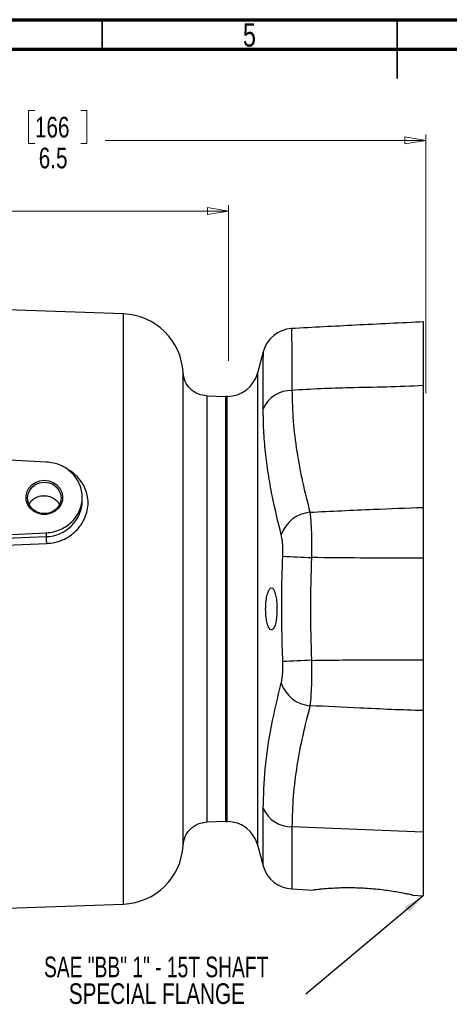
# Model space of a CAD drawing. Header units: inches. Extents: x 0.6 to 16.3, y 0.2 to 11.5.
# Tile 9 of 16: x 5.9 to 8.8, y 4.9 to 11.5. Entities that reach past the tile are written whole.
import ezdxf

# ---------------------------------------------------------------- set-up
doc = ezdxf.new("R2010")
doc.units = ezdxf.units.IN
doc.header["$MEASUREMENT"] = 0
doc.styles.add('SLDTEXTSTYLE0', font='TXT', dxfattribs={"width": 0.75})
doc.styles.add('SLDTEXTSTYLE2', font='TXT', dxfattribs={"width": 0.695652})
doc.dimstyles.new('SLDDIMSTYLE1', dxfattribs={"dimtxt": 0.137795, "dimasz": 0.14, "dimexe": 0, "dimexo": 0.0625, "dimgap": 0.034449, "dimtad": 0, "dimdec": 1, "dimlfac": 1.5, "dimrnd": 1e-09, "dimzin": 12, "dimdsep": 46, "dimtxsty": 'SLDTEXTSTYLE0', "dimblk1": 'CLOSED', "dimblk2": 'CLOSED', "dimsah": 1, "dimcen": 0.09, "dimadec": 0, "dimazin": 3, "dimtfac": 1, "dimtdec": 1, "dimtofl": 0, "dimtmove": 0, "dimatfit": 3, "dimldrblk": 'CLOSED', "dimfxl": 0, "dimfrac": 2, "dimtolj": 1, "dimtzin": 12, "dimarcsym": 0})
doc.dimstyles.new('SLDDIMSTYLE6', dxfattribs={"dimtxt": 0.18, "dimasz": 0.14, "dimexe": 0, "dimexo": 0.0625, "dimgap": 0, "dimtad": 0, "dimtih": 1, "dimtoh": 1, "dimdec": 0, "dimrnd": 1e-09, "dimzin": 0, "dimdsep": 46, "dimtxsty": 'Standard', "dimsah": 1, "dimcen": 0.09, "dimadec": 0, "dimazin": 0, "dimtfac": 0.14, "dimtdec": 0, "dimtofl": 0, "dimtmove": 0, "dimatfit": 3, "dimfxl": 0, "dimfrac": 2, "dimtolj": 1, "dimtzin": 0, "dimarcsym": 0})

# ---------------------------------------------------------------- blocks, each defined once
blk = doc.blocks.new('_Closed')
at = {"color": 0, "linetype": 'ByBlock', "lineweight": -2}
for p, q in [((-1, 0.166667), (0, 0)), ((-1, 0.166667), (-1, -0.166667)), ((0, 0), (-1, -0.166667)), ((0, 0), (-1, 0))]:
    blk.add_line(p, q, dxfattribs=at)
blk = doc.blocks.new('_D_9')
at = {"color": 7, "linetype": 'Continuous', "lineweight": 0}
for p, q in [((6.0467, 10.8885), (6.0048, 10.8885)), ((6.0048, 10.8885), (6.0048, 10.6697)), ((6.3522, 10.8885), (6.3942, 10.8885)), ((6.3942, 10.8885), (6.3942, 10.6697)), ((4.2932, 10.6766), (4.2932, 10.7294)), ((8.6552, 9.0011), (8.6552, 10.7294)), ((4.2932, 10.69), (5.8839, 10.69)), ((6.0048, 10.6697), (6.0467, 10.6697)), ((6.3942, 10.6697), (6.3522, 10.6697)), ((8.6552, 10.69), (6.515, 10.69))]:
    blk.add_line(p, q, dxfattribs=at)
at = {"color": 7, "linetype": 'Continuous', "lineweight": 18, "xscale": 0.14, "yscale": 0.14, "rotation": 180.0000000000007}
blk.add_blockref('_Closed', (4.2932, 10.69), dxfattribs=at)
at = {"color": 7, "linetype": 'Continuous', "lineweight": 18, "xscale": 0.14, "yscale": 0.14}
blk.add_blockref('_Closed', (8.6552, 10.69), dxfattribs=at)
at = {"color": 7, "linetype": 'Continuous', "lineweight": 18, "char_height": 0.1378, "attachment_point": 1, "style": 'SLDTEXTSTYLE0'}
for s, insert in [('166', (6.0467, 10.8473)), ('6.5', (6.0722, 10.6412))]:
    blk.add_mtext(s, dxfattribs=dict(at, insert=insert))
blk = doc.blocks.new('_D_10')
at = {"color": 7, "linetype": 'Continuous', "lineweight": 0}
for p, q in [((5.2228, 10.416), (5.1808, 10.416)), ((5.1808, 10.416), (5.1808, 10.1973)), ((5.5282, 10.416), (5.5702, 10.416)), ((5.5702, 10.416), (5.5702, 10.1973)), ((4.2932, 10.2175), (5.06, 10.2175)), ((5.1808, 10.1973), (5.2228, 10.1973)), ((5.5702, 10.1973), (5.5282, 10.1973)), ((7.3386, 10.2175), (5.691, 10.2175)), ((7.3386, 9.217), (7.3386, 10.2569))]:
    blk.add_line(p, q, dxfattribs=at)
at = {"color": 7, "linetype": 'Continuous', "lineweight": 18, "xscale": 0.14, "yscale": 0.14, "rotation": 180.0000000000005}
blk.add_blockref('_Closed', (4.2932, 10.2175), dxfattribs=at)
at = {"color": 7, "linetype": 'Continuous', "lineweight": 18, "xscale": 0.14, "yscale": 0.14}
blk.add_blockref('_Closed', (7.3386, 10.2175), dxfattribs=at)
at = {"color": 7, "linetype": 'Continuous', "lineweight": 18, "char_height": 0.1378, "attachment_point": 1, "style": 'SLDTEXTSTYLE0'}
for s, insert in [('116', (5.2228, 10.3749)), ('4.6', (5.2482, 10.1687))]:
    blk.add_mtext(s, dxfattribs=dict(at, insert=insert))
blk = doc.blocks.new('SW_NOTE_0_2')
at = {"color": 0, "linetype": 'Continuous', "lineweight": 0, "char_height": 0.137795, "attachment_point": 2}
for s, insert, style in [('SAE "BB" 1" - 15T SHAFT', (-0.9989, 0.2509), 'SLDTEXTSTYLE2'), ('SPECIAL FLANGE', (-0.9942, 0.0727), 'SLDTEXTSTYLE0')]:
    blk.add_mtext(s, dxfattribs=dict(at, insert=insert, style=style))

msp = doc.modelspace()

# ---------------------------------------------------------------- linework, layer by layer
at = {"color": 7, "linetype": 'Continuous', "lineweight": 70}
for p, q in [((0.5906, 11.4961), (16.3386, 11.4961)), ((0.7874, 11.2992), (16.1417, 11.2992))]:
    msp.add_line(p, q, dxfattribs=at)
at = {"color": 7, "linetype": 'Continuous', "lineweight": 35}
for p, q in [((6.4961, 11.2992), (6.4961, 11.4961)), ((8.4646, 11.4961), (8.4646, 11.1024)), ((8.4646, 11.2992), (8.4646, 11.4961))]:
    msp.add_line(p, q, dxfattribs=at)
at = {"color": 7, "linetype": 'Continuous', "lineweight": 25}
for p, q in [((6.6373, 9.5308), (4.2762, 9.6132)), ((7.5713, 9.2777), (7.5332, 9.1355)), ((8.6382, 9.0516), (8.6382, 8.2388)), ((7.3215, 8.978), (7.1954, 8.9824)), ((7.3304, 8.9799), (7.3215, 8.9799)), ((7.3215, 6.1407), (7.3215, 8.9799)), ((6.1228, 8.5415), (4.2762, 8.6318)), ((6.1098, 8.3167), (6.1095, 8.3168)), ((6.3629, 8.2835), (6.3629, 8.3053)), ((4.6566, 7.9974), (6.1228, 8.0691)), ((5.3301, 8.0121), (6.1228, 8.0431)), ((6.1228, 8.0691), (6.1228, 8.0431)), ((5.3308, 7.9667), (6.1235, 7.9971)), ((8.6382, 7.9002), (8.6382, 7.2196)), ((7.0356, 7.5599), (7.0356, 7.5612)), ((7.1962, 7.5611), (7.1962, 7.5599)), ((8.6382, 6.8809), (8.6382, 6.0699)), ((7.1954, 6.1374), (7.3215, 6.1418)), ((7.3215, 6.1399), (7.3304, 6.1399)), ((8.6382, 6.0699), (7.7624, 6.1056)), ((8.6382, 6.0699), (8.6382, 5.6437)), ((7.5332, 5.9843), (7.5705, 5.845)), ((7.7624, 5.6896), (7.9059, 5.6821)), ((8.5704, 5.6473), (8.6382, 5.6437)), ((5.6275, 5.5537), (6.6373, 5.589))]:
    msp.add_line(p, q, dxfattribs=at)
at = {"color": 8, "linetype": 'Continuous', "lineweight": 25}
for p, q in [((6.6373, 7.5599), (6.6373, 9.5308)), ((7.5332, 9.1355), (7.5332, 5.9843)), ((7.3304, 6.1399), (7.3304, 8.9799)), ((6.6373, 5.589), (6.6373, 7.5599)), ((7.5705, 5.845), (7.5705, 6.2264)), ((7.7624, 6.1056), (7.7624, 5.6896))]:
    msp.add_line(p, q, dxfattribs=at)
at = {"color": 8, "linetype": 'Continuous', "lineweight": 25, "flags": 128}
msp.add_lwpolyline([(7.7601, 9.4328), (7.7601, 9.4332), (7.7602, 9.426), (7.7603, 9.406), (7.7604, 9.3722), (7.7607, 9.3252), (7.761, 9.2673), (7.7614, 9.1976), (7.7618, 9.1142), (7.7624, 9.0195), (7.7624, 9.0195), (7.7624, 9.0195)], dxfattribs=at)
at = {"color": 7, "linetype": 'Continuous', "lineweight": 25, "flags": 128}
for points in [[(6.1095, 8.4196), (6.14, 8.416), (6.1685, 8.4054), (6.1933, 8.3886), (6.2129, 8.3665), (6.2259, 8.3406), (6.2317, 8.3125), (6.2298, 8.2839), (6.2203, 8.2566), (6.2038, 8.2325), (6.1815, 8.2128), (6.1546, 8.199), (6.1249, 8.1919), (6.0942, 8.1919), (6.0645, 8.199), (6.0376, 8.2128), (6.0152, 8.2325), (5.9988, 8.2566), (5.9893, 8.2839), (5.9874, 8.3125), (5.9931, 8.3406), (6.0062, 8.3665), (6.0257, 8.3886), (6.0506, 8.4054), (6.0791, 8.416), (6.1095, 8.4196)], [(6.1095, 8.1968), (6.0804, 8.2003), (6.0533, 8.2108), (6.03, 8.2275), (6.0122, 8.2492), (6.001, 8.2745), (5.9971, 8.3017), (6.001, 8.3289), (6.0122, 8.3542), (6.03, 8.3759), (6.0533, 8.3926), (6.0804, 8.4031), (6.1095, 8.4066), (6.1386, 8.4031), (6.1657, 8.3926), (6.189, 8.3759), (6.2069, 8.3542), (6.2181, 8.3289), (6.2219, 8.3017), (6.2181, 8.2745), (6.2069, 8.2492), (6.189, 8.2275), (6.1657, 8.2108), (6.1386, 8.2003), (6.1095, 8.1968)]]:
    msp.add_lwpolyline(points, dxfattribs=at)
at = {"color": 7, "linetype": 'Continuous', "lineweight": 25}
for centre, radius, start, end in [((6.6229, 9.1177), 0.4133, 3.08565, 88), ((7.7742, 9.2237), 0.21, 93.87758, 165.06417), ((7.3304, 9.1899), 0.21, 270, 345), ((7.7573, 8.8148), 0.2048, 88.57187, 155.74913), ((7.9041, 7.9814), 0.2259, 95.46565, 160.80176), ((9.4275, 43.9428), 36.0725, 267.257, 267.56201), ((9.4275, -28.823), 36.0725, 92.43799, 92.743), ((7.9041, 7.1383), 0.2259, 199.19824, 264.53435), ((7.7575, 6.3106), 0.205, 204.23761, 271.3666), ((7.3304, 5.9299), 0.21, 15, 90), ((6.6229, 6.0021), 0.4133, 272, 356.90762), ((7.7734, 5.8993), 0.21, 195, 267)]:
    msp.add_arc(centre, radius, start, end, dxfattribs=at)
at = {"color": 8, "linetype": 'Continuous', "lineweight": 25}
msp.add_arc((6.1166, 8.2894), 0.2463, 271.43207, 358.62957, dxfattribs=at)
at = {"color": 7, "linetype": 'Continuous', "lineweight": 25}
for points, knots in [([(8.6437, 9.4774), (8.4912, 9.4703), (8.1967, 9.4565), (7.9022, 9.4405), (7.7601, 9.4328)], [0, 0, 0, 0, 0.517524, 1, 1, 1, 1]), ([(8.6382, 9.4765), (8.6382, 9.4746), (8.6382, 9.4706), (8.6382, 9.4345), (8.6382, 9.376), (8.6382, 9.2916), (8.6382, 9.1851), (8.6382, 9.0961), (8.6382, 9.0516)], [0, 0, 0, 0, 0.157605, 0.323313, 0.488495, 0.658804, 0.829691, 1, 1, 1, 1]), ([(7.1962, 8.9824), (7.1757, 8.9854), (7.1347, 8.9913), (7.0829, 9.0276), (7.0457, 9.0787), (7.039, 9.1196), (7.0356, 9.14)], [0, 0, 0, 0, 0.249936, 0.500013, 0.749974, 1, 1, 1, 1]), ([(8.6382, 9.0516), (8.5564, 9.0482), (8.3928, 9.0413), (8.1651, 9.0378), (7.9548, 9.0319), (7.8265, 9.0237), (7.7624, 9.0195)], [0, 0, 0, 0, 0.279922, 0.56025, 0.780285, 1, 1, 1, 1]), ([(7.7624, 9.0195), (7.7639, 8.9513), (7.7671, 8.8149), (7.7929, 8.6111), (7.8311, 8.4081), (7.8654, 8.2736), (7.8826, 8.2063)], [0, 0, 0, 0, 0.249021, 0.498066, 0.74902, 1, 1, 1, 1]), ([(7.6908, 8.0557), (7.6694, 8.1432), (7.6363, 8.2786), (7.604, 8.4631), (7.5848, 8.6082), (7.5726, 8.7536), (7.5712, 8.8505), (7.5705, 8.8989)], [0, 0, 0, 0, 0.313072, 0.484483, 0.655887, 0.827945, 1, 1, 1, 1]), ([(6.0088, 8.2578), (6.0126, 8.2652), (6.0219, 8.2831), (6.0488, 8.3032), (6.0801, 8.3154), (6.1011, 8.3164), (6.1095, 8.3168)], [0, 0, 0, 0, 0.208039, 0.504755, 0.802423, 1, 1, 1, 1]), ([(6.1098, 8.3167), (6.1224, 8.3155), (6.1477, 8.3129), (6.1807, 8.2945), (6.2024, 8.2746), (6.2083, 8.2598), (6.2098, 8.256)], [0, 0, 0, 0, 0.299272, 0.598546, 0.897871, 1, 1, 1, 1]), ([(7.8826, 8.2063), (8.0237, 8.2131), (8.2755, 8.2253), (8.5274, 8.2347), (8.6382, 8.2388)], [0, 0, 0, 0, 0.5600781, 1, 1, 1, 1]), ([(8.6382, 8.2388), (8.6382, 8.2167), (8.6382, 8.1782), (8.6382, 8.1092), (8.6382, 8.0428), (8.6382, 7.9721), (8.6382, 7.9244), (8.6382, 7.9002)], [0, 0, 0, 0, 0.2519268, 0.4385737, 0.6306336, 0.8128079, 1, 1, 1, 1]), ([(7.8826, 8.2063), (7.8826, 8.2063), (7.8841, 8.1934), (7.8869, 8.1649), (7.8902, 8.1152), (7.8925, 8.0596), (7.8939, 7.989), (7.8936, 7.9353), (7.8931, 7.903), (7.8931, 7.903)], [0, 0, 0, 0, 0.000005, 0.178753, 0.357496, 0.539397, 0.721296, 0.999995, 1, 1, 1, 1]), ([(6.1228, 8.0431), (6.1227, 8.0406), (6.1224, 8.0357), (6.1226, 8.0229), (6.1229, 8.0095), (6.1233, 8.0012), (6.1235, 7.9971)], [0, 0, 0, 0, 0.280042, 0.559389, 0.779742, 1, 1, 1, 1]), ([(7.7012, 7.9117), (7.7016, 7.927), (7.7025, 7.9623), (7.6993, 8.0143), (7.6936, 8.042), (7.6908, 8.0557)], [0, 0, 0, 0, 0.279297, 0.6427745, 1, 1, 1, 1]), ([(7.7012, 7.2081), (7.6971, 7.3481), (7.69, 7.5827), (7.698, 7.8171), (7.7012, 7.9117)], [0, 0, 0, 0, 0.596967, 1, 1, 1, 1]), ([(7.8931, 7.903), (7.8893, 7.7887), (7.8818, 7.56), (7.8893, 7.3313), (7.8931, 7.2168)], [0, 0, 0, 0, 0.499525, 1, 1, 1, 1]), ([(8.6382, 7.9002), (8.5687, 7.8992), (8.4296, 7.8972), (8.1812, 7.9013), (8.0024, 7.9023), (7.8931, 7.903)], [0, 0, 0, 0, 0.279911, 0.559956, 1, 1, 1, 1]), ([(7.6116, 7.6901), (7.6077, 7.6826), (7.5998, 7.6677), (7.5912, 7.6287), (7.5867, 7.5831), (7.5868, 7.5357), (7.5912, 7.4918), (7.5993, 7.4551), (7.6102, 7.429), (7.623, 7.4169), (7.636, 7.4214), (7.6477, 7.4426), (7.6565, 7.4777), (7.6617, 7.5218), (7.6629, 7.5693), (7.6602, 7.615), (7.6539, 7.6546), (7.6446, 7.6844), (7.633, 7.7007), (7.6214, 7.7019), (7.6144, 7.6935), (7.6116, 7.6901)], [0, 0, 0, 0, 0.054736, 0.109531, 0.162824, 0.214282, 0.265006, 0.316402, 0.36949, 0.424501, 0.480796, 0.537165, 0.592434, 0.64601, 0.698065, 0.749331, 0.800761, 0.853213, 0.907217, 0.962771, 1, 1, 1, 1]), ([(7.6908, 7.064), (7.693, 7.0744), (7.6982, 7.0985), (7.7024, 7.1487), (7.7016, 7.1885), (7.7012, 7.2081)], [0, 0, 0, 0, 0.277263, 0.642916, 1, 1, 1, 1]), ([(7.8931, 7.2168), (7.8931, 7.2168), (7.8934, 7.1961), (7.8938, 7.1546), (7.8933, 7.0935), (7.8916, 7.0352), (7.8884, 6.972), (7.885, 6.9334), (7.8826, 6.9134), (7.8826, 6.9134)], [0, 0, 0, 0, 0.000005, 0.178727, 0.357449, 0.540431, 0.723416, 0.999995, 1, 1, 1, 1]), ([(7.8931, 7.2168), (8.0322, 7.2185), (8.2805, 7.2216), (8.5289, 7.2202), (8.6382, 7.2196)], [0, 0, 0, 0, 0.560082, 1, 1, 1, 1]), ([(8.6382, 7.2196), (8.6382, 7.187), (8.6382, 7.1302), (8.6382, 7.0522), (8.6382, 6.9877), (8.6382, 6.9289), (8.6382, 6.8971), (8.6382, 6.8809)], [0, 0, 0, 0, 0.251927, 0.438574, 0.630634, 0.812808, 1, 1, 1, 1]), ([(7.5705, 6.2264), (7.5733, 6.3146), (7.5789, 6.4985), (7.622, 6.7788), (7.6678, 6.9689), (7.6908, 7.064)], [0, 0, 0, 0, 0.3152719, 0.6571698, 1, 1, 1, 1]), ([(7.8826, 6.9134), (7.8657, 6.8471), (7.8318, 6.7144), (7.7937, 6.5132), (7.7675, 6.3103), (7.7641, 6.1738), (7.7624, 6.1056)], [0, 0, 0, 0, 0.249241, 0.498459, 0.749241, 1, 1, 1, 1]), ([(8.6382, 6.8809), (8.5677, 6.8832), (8.4267, 6.8877), (8.1748, 6.9006), (7.9934, 6.9086), (7.8826, 6.9134)], [0, 0, 0, 0, 0.2799133, 0.5599616, 1, 1, 1, 1]), ([(7.0356, 5.9798), (7.039, 6.0002), (7.0457, 6.0411), (7.0829, 6.0922), (7.1347, 6.1285), (7.1757, 6.1344), (7.1962, 6.1374)], [0, 0, 0, 0, 0.250026, 0.499987, 0.750064, 1, 1, 1, 1]), ([(8.0017, 5.6918), (7.9893, 5.6908), (7.9642, 5.6888), (7.9361, 5.6859), (7.9162, 5.6836), (7.9058, 5.6823), (7.9059, 5.6823), (7.9059, 5.6823)], [0, 0, 0, 0, 0.212655, 0.431456, 0.644116, 0.863, 1, 1, 1, 1]), ([(8.5704, 5.6475), (8.5705, 5.6475), (8.5706, 5.6475), (8.5603, 5.6498), (8.5414, 5.6539), (8.5138, 5.6596), (8.4788, 5.6662), (8.4366, 5.6734), (8.3887, 5.6804), (8.3357, 5.6868), (8.2804, 5.6918), (8.2235, 5.6953), (8.1679, 5.6969), (8.1142, 5.697), (8.0564, 5.6954), (8.022, 5.6931), (8.0017, 5.6918)], [0, 0, 0, 0, 0.046654, 0.11528, 0.185869, 0.255045, 0.326143, 0.39683, 0.469526, 0.540841, 0.614275, 0.684653, 0.757134, 0.826478, 0.897825, 1, 1, 1, 1])]:
    msp.add_open_spline(points, degree=3, knots=knots, dxfattribs=at)
at = {"color": 8, "linetype": 'Continuous', "lineweight": 25}
for points, knots in [([(7.5705, 8.8989), (7.5706, 8.9277), (7.5707, 8.9854), (7.5709, 9.0604), (7.5711, 9.1262), (7.5712, 9.1806), (7.5713, 9.2229), (7.5714, 9.2542), (7.5714, 9.2723), (7.5714, 9.2798), (7.5714, 9.2778), (7.5714, 9.2777)], [0, 0, 0, 0, 0.122374, 0.244748, 0.370676, 0.496604, 0.618948, 0.741292, 0.867199, 0.993107, 1, 1, 1, 1]), ([(7.0356, 7.5612), (7.0356, 7.5832), (7.0356, 7.6271), (7.0356, 7.693), (7.0356, 7.7586), (7.0356, 7.8278), (7.0356, 7.891), (7.0356, 7.9399), (7.0356, 7.9794), (7.0356, 8.0149), (7.0356, 8.0549), (7.0356, 8.0913), (7.0356, 8.1282), (7.0356, 8.1626), (7.0356, 8.1995), (7.0356, 8.2438), (7.0356, 8.2951), (7.0356, 8.346), (7.0356, 8.3902), (7.0356, 8.4306), (7.0356, 8.467), (7.0356, 8.5009), (7.0356, 8.5321), (7.0356, 8.5607), (7.0356, 8.588), (7.0356, 8.6153), (7.0356, 8.6459), (7.0356, 8.6779), (7.0356, 8.7133), (7.0356, 8.7532), (7.0356, 8.7952), (7.0356, 8.8333), (7.0356, 8.8634), (7.0356, 8.8869), (7.0356, 8.908), (7.0356, 8.9302), (7.0356, 8.9522), (7.0356, 8.9725), (7.0356, 8.9898), (7.0356, 9.0058), (7.0356, 9.0192), (7.0356, 9.0302), (7.0356, 9.0391), (7.0356, 9.0468), (7.0356, 9.0536), (7.0356, 9.0595), (7.0356, 9.0645), (7.0356, 9.0687), (7.0356, 9.0771), (7.0356, 9.0876), (7.0356, 9.0985), (7.0356, 9.1073), (7.0356, 9.1161), (7.0356, 9.1251), (7.0356, 9.131), (7.0356, 9.1343), (7.0356, 9.136), (7.0356, 9.1375), (7.0356, 9.1386), (7.0356, 9.1394), (7.0356, 9.1399), (7.0356, 9.14), (7.0356, 9.14)], [0, 0, 0, 0, 0.026592, 0.053183, 0.079774, 0.106366, 0.137728, 0.157652, 0.167124, 0.187107, 0.202364, 0.217796, 0.233651, 0.249927, 0.262571, 0.282193, 0.308792, 0.332071, 0.35249, 0.370962, 0.390093, 0.405753, 0.421552, 0.437491, 0.450008, 0.46459, 0.481344, 0.500268, 0.518569, 0.542904, 0.572094, 0.597805, 0.618923, 0.635352, 0.649266, 0.666698, 0.687648, 0.704126, 0.720046, 0.735549, 0.750635, 0.76142, 0.771356, 0.780443, 0.788683, 0.796074, 0.802616, 0.808311, 0.813157, 0.836994, 0.855382, 0.868318, 0.885867, 0.91116, 0.937068, 0.945931, 0.954863, 0.963866, 0.972938, 0.98208, 0.991291, 1, 1, 1, 1]), ([(7.1962, 7.5611), (7.1962, 7.6231), (7.1962, 7.7472), (7.1962, 7.9301), (7.1962, 8.1067), (7.1962, 8.274), (7.1962, 8.4291), (7.1962, 8.5692), (7.1962, 8.6922), (7.1962, 8.7957), (7.1962, 8.8782), (7.1962, 8.9377), (7.1962, 8.9753), (7.1962, 8.98), (7.1962, 8.9823)], [0, 0, 0, 0, 0.083372, 0.166744, 0.250115, 0.333487, 0.416859, 0.500231, 0.583602, 0.666974, 0.750346, 0.833718, 0.91709, 1, 1, 1, 1]), ([(6.1235, 7.9971), (6.1419, 7.9988), (6.1789, 8.0022), (6.2316, 8.0199), (6.28, 8.0461), (6.3221, 8.0806), (6.3566, 8.1219), (6.3821, 8.1683), (6.398, 8.2181), (6.4032, 8.2693), (6.3979, 8.3201), (6.3821, 8.3686), (6.3566, 8.4134), (6.3218, 8.4522), (6.2905, 8.4785), (6.2695, 8.4889), (6.2647, 8.4913)], [0, 0, 0, 0, 0.075929, 0.152043, 0.22778, 0.303132, 0.37829, 0.453335, 0.528101, 0.602766, 0.677353, 0.75204, 0.826941, 0.902086, 0.977542, 1, 1, 1, 1]), ([(7.0356, 5.9798), (7.0356, 5.98), (7.0356, 5.9804), (7.0356, 5.9836), (7.0356, 5.9885), (7.0356, 5.9954), (7.0356, 6.0054), (7.0356, 6.0184), (7.0356, 6.0329), (7.0356, 6.0466), (7.0356, 6.0605), (7.0356, 6.0741), (7.0356, 6.0872), (7.0356, 6.1013), (7.0356, 6.12), (7.0356, 6.1474), (7.0356, 6.187), (7.0356, 6.2233), (7.0356, 6.2495), (7.0356, 6.2603), (7.0356, 6.2712), (7.0356, 6.2841), (7.0356, 6.3039), (7.0356, 6.3302), (7.0356, 6.3615), (7.0356, 6.3909), (7.0356, 6.4175), (7.0356, 6.4419), (7.0356, 6.469), (7.0356, 6.5045), (7.0356, 6.5477), (7.0356, 6.5927), (7.0356, 6.6339), (7.0356, 6.6712), (7.0356, 6.7052), (7.0356, 6.7385), (7.0356, 6.7744), (7.0356, 6.8135), (7.0356, 6.853), (7.0356, 6.8898), (7.0356, 6.9235), (7.0356, 6.9515), (7.0356, 6.9783), (7.0356, 7.0121), (7.0356, 7.0592), (7.0356, 7.1118), (7.0356, 7.1621), (7.0356, 7.2072), (7.0356, 7.2627), (7.0356, 7.3286), (7.0356, 7.4027), (7.0356, 7.4797), (7.0356, 7.5313), (7.0356, 7.5599)], [0, 0, 0, 0, 0.023307, 0.046642, 0.067795, 0.088177, 0.114363, 0.144432, 0.166433, 0.18667, 0.205145, 0.221857, 0.236805, 0.249991, 0.267463, 0.294135, 0.327627, 0.369259, 0.378322, 0.384734, 0.392393, 0.4013, 0.411454, 0.432688, 0.452958, 0.470586, 0.486273, 0.500019, 0.512645, 0.532187, 0.558645, 0.581586, 0.601934, 0.620645, 0.636705, 0.651193, 0.668027, 0.68721, 0.705273, 0.721748, 0.736673, 0.750046, 0.758465, 0.771667, 0.793822, 0.818937, 0.838164, 0.856896, 0.875134, 0.906677, 0.937698, 0.965427, 1, 1, 1, 1]), ([(7.1962, 6.1374), (7.1962, 6.1374), (7.1962, 6.1333), (7.1962, 6.1474), (7.1962, 6.1814), (7.1962, 6.2421), (7.1962, 6.3244), (7.1962, 6.4281), (7.1962, 6.5512), (7.1962, 6.6915), (7.1962, 6.8466), (7.1962, 7.014), (7.1962, 7.1907), (7.1962, 7.3737), (7.1962, 7.4978), (7.1962, 7.5599)], [0, 0, 0, 0, 0.000154, 0.083474, 0.166795, 0.250115, 0.333436, 0.416756, 0.500077, 0.583397, 0.666718, 0.750038, 0.833359, 0.916679, 1, 1, 1, 1])]:
    msp.add_open_spline(points, degree=3, knots=knots, dxfattribs=at)
at = {"color": 7, "linetype": 'Continuous', "lineweight": 25}
for points in [[(7.3215, 8.978), (7.3215, 8.9757), (7.3215, 8.971), (7.3215, 8.9333), (7.3215, 8.8739), (7.3215, 8.7915), (7.3215, 8.6882), (7.3215, 8.5655), (7.3215, 8.4256), (7.3215, 8.271), (7.3215, 8.1041), (7.3215, 7.928), (7.3215, 7.7455), (7.3215, 7.6218), (7.3215, 7.5599)], [(6.1228, 8.0691), (6.1387, 8.0707), (6.1707, 8.0739), (6.2162, 8.0893), (6.258, 8.1119), (6.2944, 8.1415), (6.3242, 8.177), (6.3462, 8.2171), (6.3598, 8.2604), (6.3644, 8.3053), (6.3598, 8.3502), (6.3462, 8.3935), (6.3242, 8.4336), (6.2944, 8.4691), (6.258, 8.4987), (6.2162, 8.5213), (6.1707, 8.5367), (6.1387, 8.5399), (6.1228, 8.5415)], [(7.3215, 7.5599), (7.3215, 7.498), (7.3215, 7.3743), (7.3215, 7.1918), (7.3215, 7.0156), (7.3215, 6.8488), (7.3215, 6.6941), (7.3215, 6.5543), (7.3215, 6.4316), (7.3215, 6.3283), (7.3215, 6.2459), (7.3215, 6.1865), (7.3215, 6.1488), (7.3215, 6.1441), (7.3215, 6.1418)]]:
    msp.add_open_spline(points, degree=3, dxfattribs=at)

# ---------------------------------------------------------------- block references
at = {"color": 7, "linetype": 'Continuous', "lineweight": 0}
msp.add_blockref('SW_NOTE_0_2', (7.8548, 4.9868), dxfattribs=at)

# ---------------------------------------------------------------- texts
at = {"color": 7, "linetype": 'Continuous', "lineweight": 0, "insert": (7.4787, 11.4728), "char_height": 0.1562, "attachment_point": 2, "style": 'SLDTEXTSTYLE0'}
msp.add_mtext('5', dxfattribs=at)

# ---------------------------------------------------------------- dimensions: what is measured, and where the dimension line sits
at = {"color": 7, "linetype": 'Continuous', "lineweight": 18}
for base, p1, picture, middle in [((4.2932, 10.69), (8.6552, 8.9617), '_D_9', (6.1995, 10.69)), ((4.2932, 10.2175), (7.3386, 9.1776), '_D_10', (5.3755, 10.2175))]:
    dim = msp.add_linear_dim(base=base, p1=p1, p2=(4.2932, 10.6373), angle=0, dimstyle='SLDDIMSTYLE1', dxfattribs=at)
    dim.commit()
    dim.dimension.update_dxf_attribs({"geometry": picture, "text_midpoint": middle, "dimtype": 160})

# ---------------------------------------------------------------- leaders
at = {"color": 7, "linetype": 'Continuous', "lineweight": 0}
msp.add_leader([(8.6382, 5.6437), (7.8548, 4.9868)], dimstyle='SLDDIMSTYLE6', dxfattribs=at)

doc.saveas('drawing.dxf')
